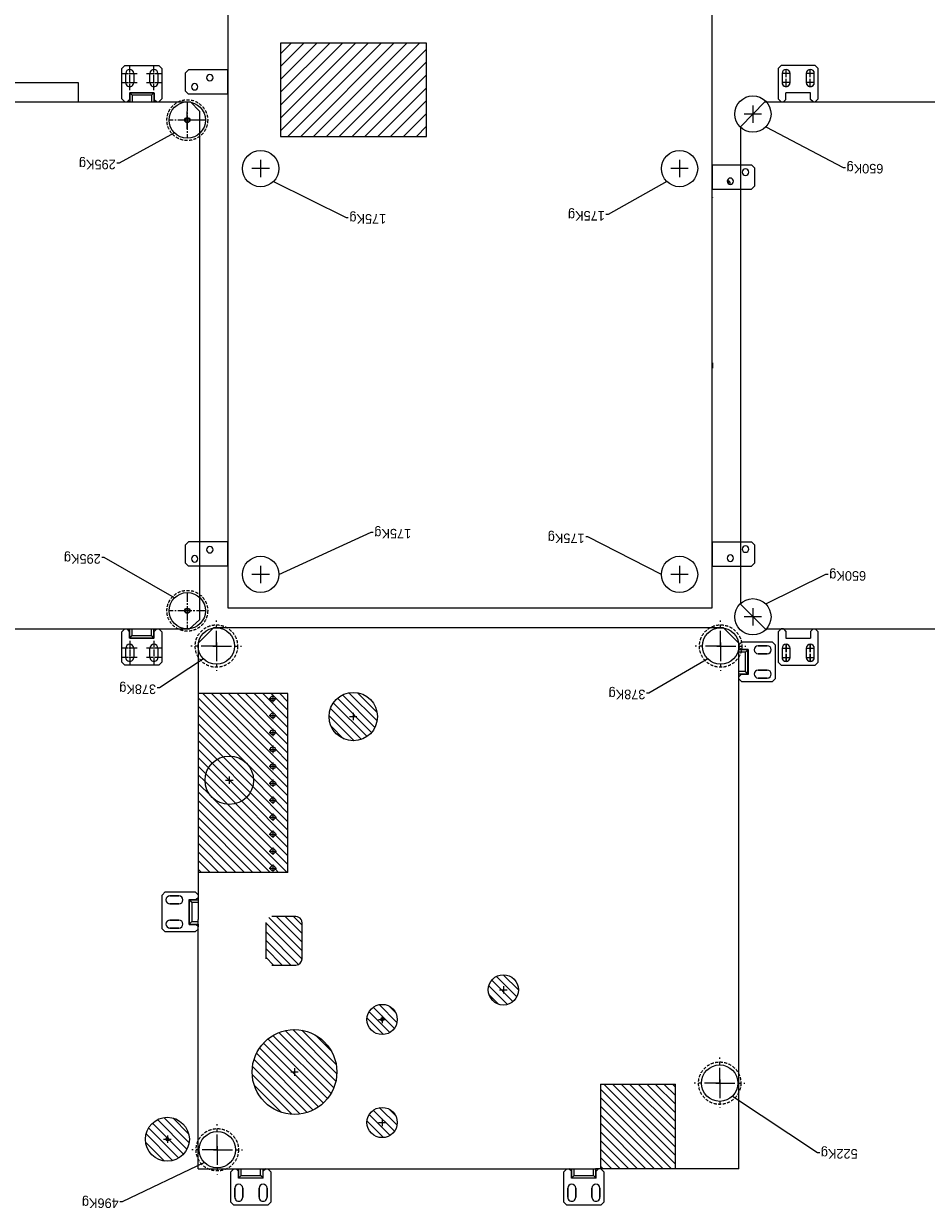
# Model space of a CAD drawing. Header units: millimetres. Extents: x -25815 to -21524, y -24008 to -19907.
# Tile 2 of 5: x -24850 to -22956, y -24008 to -21524. Entities that reach past the tile are written whole.
import ezdxf

# ---------------------------------------------------------------- set-up
doc = ezdxf.new("R2010")
doc.units = ezdxf.units.MM
for name, pattern in [('CENTER', [2, 1.25, -0.25, 0.25, -0.25]), ('CENTER2', [1.125, 0.75, -0.125, 0.125, -0.125]), ('HIDDEN', [0.375, 0.25, -0.125])]:
    doc.linetypes.add(name, pattern=pattern)
doc.dimstyles.get("Standard").update_dxf_attribs({"dimtxt": 0.18, "dimasz": 0.18, "dimexe": 0.18, "dimexo": 0.0625, "dimgap": 0.09, "dimtad": 0, "dimtih": 1, "dimtoh": 1, "dimdec": 4, "dimzin": 0, "dimdsep": 46, "dimtxsty": 'Standard', "dimcen": 0.09, "dimadec": 0, "dimazin": 0, "dimtfac": 1, "dimtdec": 4, "dimtofl": 0, "dimtmove": 0, "dimatfit": 3, "dimfxl": 1, "dimtolj": 1, "dimtzin": 0, "dimarcsym": 0})

# ---------------------------------------------------------------- blocks, each defined once
blk = doc.blocks.new('*U17')
at = {"color": 0, "linetype": 'CENTER2', "transparency": 16777216}
for p, q in [((0, 0.043), (0, 1.5)), ((-1.498, 0), (-0.043, 0)), ((0.043, 0), (1.502, 0)), ((0, -1.5), (0, -0.043))]:
    blk.add_line(p, q, dxfattribs=at)
at = {"color": 0, "linetype": 'Continuous', "transparency": 16777216}
for p, q in [((-0.021, 0), (0.021, 0)), ((0, -0.021), (0, 0.021))]:
    blk.add_line(p, q, dxfattribs=at)
blk = doc.blocks.new('*U13')
at = {"color": 0, "linetype": 'CENTER2', "transparency": 16777216}
for p, q in [((0, 0.043), (0, 1.5)), ((-1.498, 0), (-0.043, 0)), ((0.043, 0), (1.502, 0)), ((0, -1.5), (0, -0.043))]:
    blk.add_line(p, q, dxfattribs=at)
at = {"color": 0, "linetype": 'Continuous', "transparency": 16777216}
for p, q in [((-0.021, 0), (0.021, 0)), ((0, -0.021), (0, 0.021))]:
    blk.add_line(p, q, dxfattribs=at)
blk = doc.blocks.new('*U16')
at = {"color": 0, "linetype": 'CENTER2', "transparency": 16777216}
for p, q in [((-0.62, 0), (-0.1, 0)), ((0, 0.1), (0, 0.62)), ((0.1, 0), (0.62, 0)), ((0, -0.62), (0, -0.1))]:
    blk.add_line(p, q, dxfattribs=at)
at = {"color": 0, "linetype": 'Continuous', "transparency": 16777216}
for p, q in [((-0.05, 0), (0.05, 0)), ((0, -0.05), (0, 0.05))]:
    blk.add_line(p, q, dxfattribs=at)
blk = doc.blocks.new('$RECOVER_251031184337-0')
h = blk.add_hatch()
h.set_pattern_fill('ANSI31', color=1, pattern_type=2)
h.set_pattern_definition([(135, (260.13336, 675.35646), (-0.3535534, -0.3535534), [])])
edge = h.paths.add_edge_path()
edge.add_arc((162.804, 179.195), 3.5, 0, 360)
edge = h.paths.add_edge_path()
edge.add_arc((155.566, 183.366), 1.25, 0, 360)
edge = h.paths.add_edge_path()
edge.add_arc((155.566, 174.861), 1.25, 0, 360)
edge = h.paths.add_edge_path()
edge.add_arc((145.551, 172.416), 1.25, 0, 360)
h.paths.add_polyline_path([(137.531, 187.188), (131.331, 187.188), (131.331, 180.188), (137.531, 180.188)])
h = blk.add_hatch()
h.set_pattern_fill('ANSI31', color=1, pattern_type=2)
h.set_pattern_definition([(135, (291.4759, 675.35646), (-0.3535534, -0.3535534), [])])
h.paths.add_polyline_path([(175.121, 184.747, 1), (171.491, 184.747, 1)])
h = blk.add_hatch()
h.set_pattern_fill('ANSI31', color=1, pattern_type=2)
h.set_pattern_definition([(135, (224.60933, -296.95293), (-0.3535534, -0.3535534), [])])
edge = h.paths.add_edge_path()
edge.add_line((162.681, 166.366), (164.681, 166.366))
edge.add_spline(control_points=[(164.681, 166.366), (164.747, 166.368), (164.878, 166.392), (165.023, 166.49), (165.088, 166.573), (165.109, 166.607)], knot_values=[0, 0, 0, 0, 0.252018, 0.5, 0.653378, 0.653378, 0.653378, 0.653378], degree=3, periodic=0)
edge.add_spline(control_points=[(165.109, 166.607), (165.122, 166.629), (165.163, 166.71), (165.18, 166.801), (165.181, 166.866)], knot_values=[0, 0, 0, 0, 0.094605, 0.346622, 0.346622, 0.346622, 0.346622], degree=3, periodic=0)
edge.add_line((165.181, 166.866), (165.181, 169.866))
edge.add_spline(control_points=[(165.181, 169.866), (165.18, 169.932), (165.156, 170.064), (165.044, 170.229), (164.878, 170.341), (164.747, 170.365), (164.681, 170.366)], knot_values=[0, 0, 0, 0, 0.252018, 0.5, 0.747982, 1, 1, 1, 1], degree=3, periodic=0)
edge.add_line((164.681, 170.366), (162.681, 170.366))
edge.add_arc((162.681, 169.866), 0.5, 90, 180)
edge.add_line((162.181, 169.866), (162.181, 166.866))
edge.add_arc((162.681, 166.866), 0.5, 180, 270)
h = blk.add_hatch()
h.set_pattern_fill('ANSI31', color=1, pattern_type=2)
h.set_pattern_definition([(135, (287.69635, 679.82247), (-0.3535534, -0.3535534), [])])
h.paths.add_polyline_path([(170.753, 162.716), (163.346, 162.716), (163.346, 147.966), (170.753, 147.966)])
edge = h.paths.add_edge_path(flags=16)
edge.add_arc((164.59, 159.564), 0.204, 0, 360)
edge = h.paths.add_edge_path(flags=16)
edge.add_arc((164.59, 160.964), 0.204, 0, 360)
edge = h.paths.add_edge_path(flags=16)
edge.add_arc((168.19, 155.114), 2, 0, 360)
edge = h.paths.add_edge_path(flags=16)
edge.add_arc((164.59, 158.164), 0.204, 0, 360)
edge = h.paths.add_edge_path(flags=16)
edge.add_arc((164.59, 162.364), 0.204, 0, 360)
edge = h.paths.add_edge_path(flags=16)
edge.add_arc((164.59, 156.764), 0.204, 0, 360)
edge = h.paths.add_edge_path(flags=16)
edge.add_arc((164.59, 155.364), 0.204, 0, 360)
edge = h.paths.add_edge_path(flags=16)
edge.add_arc((164.59, 153.964), 0.204, 0, 360)
edge = h.paths.add_edge_path(flags=16)
edge.add_arc((164.59, 152.564), 0.204, 0, 360)
edge = h.paths.add_edge_path(flags=16)
edge.add_arc((164.59, 151.164), 0.204, 0, 360)
edge = h.paths.add_edge_path(flags=16)
edge.add_arc((164.59, 149.764), 0.204, 0, 360)
edge = h.paths.add_edge_path(flags=16)
edge.add_arc((164.59, 148.364), 0.204, 0, 360)
h = blk.add_hatch()
h.set_pattern_fill('ANSI31', color=1, pattern_type=2)
h.set_pattern_definition([(135, (291.0997, 679.94747), (-0.3535534, -0.3535534), [])])
h.paths.add_polyline_path([(170.19, 155.114, 1), (166.19, 155.114, 1)])
h = blk.add_hatch()
h.set_pattern_fill('ANSI31', color=1, pattern_type=2)
h.set_pattern_definition([(135, (291.1058, 679.82247), (-0.3535534, -0.3535534), [])])
h.paths.add_polyline_path([(155.95, 149.857, 1), (159.95, 149.857, 1)])
h = blk.add_hatch()
h.set_pattern_fill('ANSI31', color=1, scale=6)
h.set_pattern_definition([(45, (407.2212, 47.5784), (-0.53033, 0.53033), [])])
h.paths.add_polyline_path([(163.951, 101.967), (151.901, 101.967), (151.901, 94.277), (163.951, 94.277)])
at = {"color": 1, "linetype": 'Continuous'}
for p, q in [((137.505, 190.188), (137.255, 189.938)), ((137.255, 187.438), (137.255, 189.938)), ((137.505, 190.188), (140.305, 190.188)), ((140.555, 189.938), (140.305, 190.188)), ((140.555, 189.938), (140.555, 187.438)), ((165.005, 190.188), (164.755, 189.938)), ((164.755, 187.438), (164.755, 189.938)), ((165.005, 190.188), (167.805, 190.188)), ((168.055, 189.938), (167.805, 190.188)), ((168.055, 189.938), (168.055, 187.438)), ((137.575, 189.538), (137.575, 188.788)), ((137.575, 189.538), (137.575, 188.788)), ((137.575, 188.788), (137.575, 189.538)), ((138.235, 188.788), (138.235, 189.538)), ((138.235, 188.788), (138.235, 189.538)), ((138.235, 189.538), (138.235, 188.788)), ((139.575, 189.538), (139.575, 188.788)), ((139.575, 189.538), (139.575, 188.788)), ((139.575, 188.788), (139.575, 189.538)), ((140.235, 188.788), (140.235, 189.538)), ((140.235, 188.788), (140.235, 189.538)), ((140.235, 189.538), (140.235, 188.788)), ((165.075, 189.538), (165.075, 188.788)), ((165.075, 189.538), (165.075, 188.788)), ((165.075, 188.788), (165.075, 189.538)), ((165.735, 188.788), (165.735, 189.538)), ((165.735, 188.788), (165.735, 189.538)), ((165.735, 189.538), (165.735, 188.788)), ((167.075, 189.538), (167.075, 188.788)), ((167.075, 189.538), (167.075, 188.788)), ((167.075, 188.788), (167.075, 189.538)), ((167.735, 188.788), (167.735, 189.538)), ((167.735, 188.788), (167.735, 189.538)), ((167.735, 189.538), (167.735, 188.788)), ((137.88, 187.948), (137.88, 187.388)), ((137.88, 187.948), (139.93, 187.948)), ((137.905, 187.938), (137.905, 187.188)), ((137.905, 187.938), (138.105, 187.738)), ((139.905, 187.938), (137.905, 187.938)), ((138.055, 187.948), (138.055, 187.938)), ((138.075, 187.948), (138.075, 187.938)), ((138.575, 187.948), (138.575, 187.938)), ((138.675, 187.948), (138.675, 187.938)), ((138.715, 187.938), (138.715, 187.948)), ((139.095, 187.948), (139.095, 187.938)), ((139.175, 187.948), (139.175, 187.938)), ((139.275, 187.948), (139.275, 187.938)), ((139.905, 187.938), (139.705, 187.738)), ((139.775, 187.948), (139.775, 187.938)), ((139.905, 187.938), (139.905, 187.188)), ((139.93, 187.948), (139.93, 187.388)), ((165.38, 187.948), (165.38, 187.388)), ((165.38, 187.948), (167.43, 187.948)), ((165.405, 187.938), (165.405, 187.188)), ((165.405, 187.938), (165.605, 187.738)), ((167.405, 187.938), (165.405, 187.938)), ((165.555, 187.948), (165.555, 187.938)), ((165.575, 187.948), (165.575, 187.938)), ((166.075, 187.948), (166.075, 187.938)), ((166.175, 187.948), (166.175, 187.938)), ((166.215, 187.938), (166.215, 187.948)), ((166.595, 187.948), (166.595, 187.938)), ((166.675, 187.948), (166.675, 187.938)), ((166.775, 187.948), (166.775, 187.938)), ((167.405, 187.938), (167.205, 187.738)), ((167.275, 187.948), (167.275, 187.938)), ((167.405, 187.938), (167.405, 187.188)), ((167.43, 187.948), (167.43, 187.388)), ((126.109, 187.188), (137.931, 187.188)), ((126.109, 187.188), (126.109, 166.607)), ((131.331, 187.188), (131.331, 180.188)), ((137.255, 187.438), (137.505, 187.188)), ((137.531, 180.188), (137.531, 187.188)), ((137.68, 187.188), (137.88, 187.388)), ((137.905, 187.194), (137.686, 187.194)), ((170.753, 187.188), (137.931, 187.188)), ((138.105, 187.738), (138.105, 187.188)), ((139.705, 187.738), (138.105, 187.738)), ((139.705, 187.738), (139.705, 187.188)), ((140.124, 187.194), (139.905, 187.194)), ((139.93, 187.388), (140.13, 187.188)), ((140.305, 187.188), (140.555, 187.438)), ((164.755, 187.438), (165.005, 187.188)), ((165.18, 187.188), (165.38, 187.388)), ((165.405, 187.194), (165.186, 187.194)), ((165.605, 187.738), (165.605, 187.188)), ((167.205, 187.738), (165.605, 187.738)), ((167.205, 187.738), (167.205, 187.188)), ((167.624, 187.194), (167.405, 187.194)), ((167.43, 187.388), (167.63, 187.188)), ((167.805, 187.188), (168.055, 187.438)), ((170.753, 187.188), (170.753, 166.607)), ((137.531, 180.188), (131.331, 180.188)), ((164.681, 170.366), (162.681, 170.366)), ((162.181, 169.866), (162.181, 166.866)), ((165.181, 166.866), (165.181, 169.866)), ((170.997, 167.636), (170.747, 167.386)), ((170.747, 167.211), (170.947, 167.011)), ((170.997, 167.636), (173.497, 167.636)), ((173.097, 167.316), (172.347, 167.316)), ((173.097, 167.316), (172.347, 167.316)), ((172.347, 167.316), (173.097, 167.316)), ((173.747, 167.386), (173.497, 167.636)), ((173.747, 167.386), (173.747, 164.586)), ((126.109, 166.607), (126.109, 143.794)), ((162.681, 166.366), (164.681, 166.366)), ((171.497, 166.986), (170.747, 166.986)), ((171.297, 166.786), (170.747, 166.786)), ((170.753, 166.986), (170.753, 167.205)), ((170.753, 143.794), (170.753, 166.607)), ((171.507, 167.011), (170.947, 167.011)), ((171.497, 166.986), (171.297, 166.786)), ((171.297, 165.186), (171.297, 166.786)), ((171.497, 164.986), (171.497, 166.986)), ((171.507, 166.836), (171.497, 166.836)), ((171.507, 166.816), (171.497, 166.816)), ((171.507, 166.316), (171.497, 166.316)), ((171.507, 167.011), (171.507, 164.961)), ((172.347, 166.656), (173.097, 166.656)), ((172.347, 166.656), (173.097, 166.656)), ((173.097, 166.656), (172.347, 166.656)), ((171.507, 166.216), (171.497, 166.216)), ((171.497, 166.176), (171.507, 166.176)), ((171.507, 165.796), (171.497, 165.796)), ((171.507, 165.716), (171.497, 165.716)), ((171.507, 165.616), (171.497, 165.616)), ((173.097, 165.316), (172.347, 165.316)), ((173.097, 165.316), (172.347, 165.316)), ((172.347, 165.316), (173.097, 165.316)), ((171.297, 165.186), (170.747, 165.186)), ((171.497, 164.986), (170.747, 164.986)), ((170.947, 164.961), (170.747, 164.761)), ((170.747, 164.586), (170.997, 164.336)), ((170.753, 164.767), (170.753, 164.986)), ((171.507, 164.961), (170.947, 164.961)), ((173.497, 164.336), (170.997, 164.336)), ((171.497, 164.986), (171.297, 165.186)), ((171.507, 165.116), (171.497, 165.116)), ((172.347, 164.656), (173.097, 164.656)), ((172.347, 164.656), (173.097, 164.656)), ((173.097, 164.656), (172.347, 164.656)), ((173.497, 164.336), (173.747, 164.586)), ((163.346, 162.716), (170.753, 162.716)), ((163.346, 162.716), (163.346, 147.966)), ((163.346, 147.966), (170.753, 147.966)), ((123.353, 146.996), (123.103, 146.746)), ((123.103, 143.946), (123.103, 146.746)), ((123.353, 146.996), (125.853, 146.996)), ((124.503, 146.676), (123.753, 146.676)), ((124.503, 146.676), (123.753, 146.676)), ((123.753, 146.676), (124.503, 146.676)), ((126.103, 146.746), (125.853, 146.996)), ((123.753, 146.016), (124.503, 146.016)), ((123.753, 146.016), (124.503, 146.016)), ((124.503, 146.016), (123.753, 146.016)), ((125.343, 146.371), (125.903, 146.371)), ((125.343, 144.321), (125.343, 146.371)), ((125.343, 146.216), (125.353, 146.216)), ((125.343, 145.716), (125.353, 145.716)), ((125.353, 146.346), (126.103, 146.346)), ((125.353, 146.346), (125.353, 144.346)), ((125.353, 146.346), (125.553, 146.146)), ((125.553, 146.146), (126.103, 146.146)), ((125.553, 146.146), (125.553, 144.546)), ((125.903, 146.371), (126.103, 146.571)), ((126.097, 146.565), (126.097, 146.346)), ((119.546, 145.374), (119.796, 145.624)), ((119.546, 145.374), (119.546, 142.874)), ((122.596, 145.624), (119.796, 145.624)), ((119.866, 144.974), (119.866, 144.224)), ((119.866, 144.974), (119.866, 144.224)), ((119.866, 144.974), (119.866, 144.224)), ((120.526, 144.224), (120.526, 144.974)), ((120.526, 144.224), (120.526, 144.974)), ((120.526, 144.224), (120.526, 144.974)), ((121.866, 144.974), (121.866, 144.224)), ((121.866, 144.974), (121.866, 144.224)), ((121.866, 144.974), (121.866, 144.224)), ((122.526, 144.224), (122.526, 144.974)), ((122.526, 144.224), (122.526, 144.974)), ((122.526, 144.224), (122.526, 144.974)), ((122.596, 145.624), (122.846, 145.374)), ((122.846, 142.874), (122.846, 145.374)), ((125.343, 145.616), (125.353, 145.616)), ((125.343, 145.536), (125.353, 145.536)), ((125.353, 145.156), (125.343, 145.156)), ((125.343, 145.116), (125.353, 145.116)), ((125.343, 145.016), (125.353, 145.016)), ((174.014, 145.624), (173.764, 145.374)), ((173.764, 142.874), (173.764, 145.374)), ((174.014, 145.624), (176.814, 145.624)), ((174.084, 144.224), (174.084, 144.974)), ((174.744, 144.974), (174.744, 144.224)), ((176.084, 144.224), (176.084, 144.974)), ((176.744, 144.974), (176.744, 144.224)), ((177.064, 145.374), (176.814, 145.624)), ((177.064, 145.374), (177.064, 142.874)), ((123.103, 143.946), (123.353, 143.696)), ((124.503, 144.676), (123.753, 144.676)), ((124.503, 144.676), (123.753, 144.676)), ((123.753, 144.676), (124.503, 144.676)), ((123.753, 144.016), (124.503, 144.016)), ((123.753, 144.016), (124.503, 144.016)), ((124.503, 144.016), (123.753, 144.016)), ((125.343, 144.516), (125.353, 144.516)), ((125.343, 144.496), (125.353, 144.496)), ((125.343, 144.321), (125.903, 144.321)), ((125.353, 144.346), (125.553, 144.546)), ((125.353, 144.346), (126.103, 144.346)), ((125.553, 144.546), (126.103, 144.546)), ((125.853, 143.696), (126.103, 143.946)), ((126.103, 144.121), (125.903, 144.321)), ((126.097, 144.346), (126.097, 144.127)), ((126.109, 143.794), (127.359, 142.544)), ((169.503, 142.544), (170.753, 143.794)), ((119.796, 142.624), (119.546, 142.874)), ((120.171, 142.824), (119.971, 142.624)), ((122.221, 143.384), (120.171, 143.384)), ((120.171, 142.824), (120.171, 143.384)), ((122.221, 142.824), (122.221, 143.384)), ((122.421, 142.624), (122.221, 142.824)), ((122.846, 142.874), (122.596, 142.624)), ((125.853, 143.696), (123.353, 143.696)), ((173.764, 142.874), (174.014, 142.624)), ((174.189, 142.624), (174.389, 142.824)), ((174.389, 143.384), (174.389, 142.824)), ((174.389, 143.384), (176.439, 143.384)), ((174.414, 143.374), (174.414, 142.624)), ((174.414, 143.374), (174.614, 143.174)), ((176.414, 143.374), (174.414, 143.374)), ((174.564, 143.384), (174.564, 143.374)), ((174.584, 143.384), (174.584, 143.374)), ((174.614, 143.174), (174.614, 142.624)), ((176.214, 143.174), (174.614, 143.174)), ((175.084, 143.384), (175.084, 143.374)), ((175.184, 143.384), (175.184, 143.374)), ((175.224, 143.374), (175.224, 143.384)), ((175.604, 143.384), (175.604, 143.374)), ((175.684, 143.384), (175.684, 143.374)), ((175.784, 143.384), (175.784, 143.374)), ((176.414, 143.374), (176.214, 143.174)), ((176.214, 143.174), (176.214, 142.624)), ((176.284, 143.384), (176.284, 143.374)), ((176.414, 143.374), (176.414, 142.624)), ((176.439, 143.384), (176.439, 142.824)), ((176.439, 142.824), (176.639, 142.624)), ((176.814, 142.624), (177.064, 142.874)), ((123.919, 142.624), (101.883, 142.624)), ((122.421, 142.624), (122.596, 142.624)), ((125.946, 140.597), (123.919, 142.624)), ((127.359, 142.544), (169.503, 142.544)), ((174.414, 142.63), (174.195, 142.63)), ((176.633, 142.63), (176.414, 142.63)), ((168.301, 140.874), (128.301, 140.874)), ((128.301, 140.874), (128.301, 79.847)), ((168.301, 79.847), (168.301, 140.874)), ((125.946, 140.597), (125.946, 101.151)), ((124.801, 137.182), (125.051, 137.432)), ((124.801, 135.682), (124.801, 137.182)), ((127.421, 137.432), (125.051, 137.432)), ((127.801, 137.432), (127.421, 137.432)), ((127.803, 137.432), (127.801, 137.432)), ((128.301, 137.432), (127.803, 137.432)), ((128.301, 137.229), (128.301, 137.432)), ((128.301, 136.885), (128.301, 137.229)), ((168.301, 137.434), (168.799, 137.434)), ((168.301, 137.434), (168.301, 137.231)), ((168.301, 137.231), (168.301, 136.887)), ((168.799, 137.434), (168.801, 137.434)), ((168.801, 137.434), (169.181, 137.434)), ((169.181, 137.434), (171.551, 137.434)), ((171.551, 137.434), (171.801, 137.184)), ((171.801, 137.184), (171.801, 135.684)), ((128.301, 135.979), (128.301, 136.885)), ((128.301, 135.635), (128.301, 135.979)), ((168.301, 136.887), (168.301, 135.981)), ((168.301, 135.981), (168.301, 135.637)), ((125.051, 135.432), (124.801, 135.682)), ((127.421, 135.432), (125.051, 135.432)), ((127.801, 135.432), (127.421, 135.432)), ((127.803, 135.432), (127.801, 135.432)), ((128.301, 135.432), (127.803, 135.432)), ((128.301, 135.432), (128.301, 135.635)), ((168.301, 135.637), (168.301, 135.434)), ((168.301, 135.434), (168.799, 135.434)), ((168.799, 135.434), (168.801, 135.434)), ((168.801, 135.434), (169.181, 135.434)), ((169.181, 135.434), (171.551, 135.434)), ((171.801, 135.684), (171.551, 135.434)), ((128.276, 120.662), (128.276, 121.087)), ((124.801, 106.072), (125.051, 106.322)), ((124.801, 104.572), (124.801, 106.072)), ((127.421, 106.322), (125.051, 106.322)), ((126.805, 106.329), (126.805, 106.322)), ((126.847, 105.728), (126.847, 105.931)), ((126.847, 105.728), (126.847, 105.728)), ((126.916, 105.719), (126.892, 105.719)), ((126.894, 105.72), (126.907, 105.719)), ((126.916, 105.683), (126.906, 105.683)), ((126.906, 105.683), (126.916, 105.683)), ((126.906, 105.683), (126.906, 105.624)), ((126.907, 105.719), (126.916, 105.719)), ((126.916, 105.719), (126.938, 105.72)), ((126.953, 105.719), (126.916, 105.719)), ((126.916, 105.683), (126.946, 105.683)), ((126.938, 105.72), (126.96, 105.723)), ((126.995, 105.719), (126.953, 105.719)), ((126.96, 105.723), (126.977, 105.727)), ((126.977, 105.727), (126.984, 105.728)), ((126.984, 105.728), (126.984, 105.863)), ((126.984, 105.728), (127.031, 105.723)), ((126.995, 105.719), (126.995, 105.683)), ((126.995, 105.683), (127.053, 105.683)), ((127.053, 105.624), (126.995, 105.624)), ((127.031, 105.723), (127.06, 105.721)), ((127.053, 105.683), (127.065, 105.683)), ((127.06, 105.624), (127.053, 105.624)), ((127.801, 106.322), (127.421, 106.322)), ((127.803, 106.322), (127.801, 106.322)), ((128.301, 106.322), (127.803, 106.322)), ((128.301, 106.119), (128.301, 106.322)), ((128.301, 105.775), (128.301, 106.119)), ((128.301, 104.869), (128.301, 105.775)), ((128.301, 104.525), (128.301, 104.869)), ((125.051, 104.322), (124.801, 104.572)), ((127.421, 104.322), (125.051, 104.322)), ((127.801, 104.322), (127.421, 104.322)), ((127.803, 104.322), (127.801, 104.322)), ((128.301, 104.322), (127.803, 104.322)), ((128.301, 104.322), (128.301, 104.525)), ((151.901, 101.967), (151.901, 94.277)), ((163.951, 101.967), (151.901, 101.967)), ((163.951, 94.277), (163.951, 101.967)), ((123.946, 99.124), (125.946, 101.151)), ((123.946, 99.124), (101.883, 99.124)), ((119.546, 98.874), (119.796, 99.124)), ((119.546, 98.874), (119.546, 96.374)), ((119.971, 99.124), (119.796, 99.124)), ((119.971, 99.124), (120.171, 98.924)), ((120.171, 98.924), (120.171, 98.364)), ((122.221, 98.924), (122.421, 99.124)), ((122.221, 98.924), (122.221, 98.364)), ((122.596, 99.124), (122.846, 98.874)), ((122.846, 96.374), (122.846, 98.874)), ((174.013, 99.124), (173.763, 98.874)), ((173.763, 96.374), (173.763, 98.874)), ((174.388, 98.924), (174.188, 99.124)), ((174.194, 99.118), (174.413, 99.118)), ((174.388, 98.364), (174.388, 98.924)), ((174.413, 98.374), (174.413, 99.124)), ((174.613, 98.574), (174.613, 99.124)), ((176.213, 98.574), (176.213, 99.124)), ((176.413, 98.374), (176.413, 99.124)), ((176.413, 99.118), (176.632, 99.118)), ((176.638, 99.124), (176.438, 98.924)), ((176.438, 98.364), (176.438, 98.924)), ((177.063, 98.874), (176.813, 99.124)), ((177.063, 98.874), (177.063, 96.374)), ((120.171, 98.364), (122.221, 98.364)), ((168.301, 98.472), (168.799, 98.472)), ((168.301, 98.472), (168.301, 98.269)), ((168.301, 98.269), (168.301, 97.925)), ((168.301, 97.925), (168.301, 97.019)), ((168.799, 98.472), (168.801, 98.472)), ((168.801, 98.472), (169.181, 98.472)), ((169.181, 98.472), (171.551, 98.472)), ((171.551, 98.472), (171.801, 98.222)), ((171.801, 98.222), (171.801, 96.722)), ((176.438, 98.364), (174.388, 98.364)), ((174.413, 98.374), (174.613, 98.574)), ((174.413, 98.374), (176.413, 98.374)), ((174.543, 98.364), (174.543, 98.374)), ((174.613, 98.574), (176.213, 98.574)), ((175.043, 98.364), (175.043, 98.374)), ((175.143, 98.364), (175.143, 98.374)), ((175.223, 98.364), (175.223, 98.374)), ((175.603, 98.374), (175.603, 98.364)), ((175.643, 98.364), (175.643, 98.374)), ((175.743, 98.364), (175.743, 98.374)), ((176.413, 98.374), (176.213, 98.574)), ((176.243, 98.364), (176.243, 98.374)), ((176.263, 98.364), (176.263, 98.374)), ((119.866, 97.524), (119.866, 96.774)), ((119.866, 97.524), (119.866, 96.774)), ((119.866, 97.524), (119.866, 96.774)), ((120.526, 96.774), (120.526, 97.524)), ((120.526, 96.774), (120.526, 97.524)), ((120.526, 96.774), (120.526, 97.524)), ((121.866, 97.524), (121.866, 96.774)), ((121.866, 97.524), (121.866, 96.774)), ((121.866, 97.524), (121.866, 96.774)), ((122.526, 96.774), (122.526, 97.524)), ((122.526, 96.774), (122.526, 97.524)), ((122.526, 96.774), (122.526, 97.524)), ((168.301, 97.019), (168.301, 96.675)), ((174.083, 96.774), (174.083, 97.524)), ((174.743, 97.524), (174.743, 96.774)), ((176.083, 96.774), (176.083, 97.524)), ((176.743, 97.524), (176.743, 96.774)), ((119.796, 96.124), (119.546, 96.374)), ((119.796, 96.124), (122.596, 96.124)), ((122.846, 96.374), (122.596, 96.124)), ((168.301, 96.675), (168.301, 96.472)), ((168.301, 96.472), (168.799, 96.472)), ((168.799, 96.472), (168.801, 96.472)), ((168.801, 96.472), (169.181, 96.472)), ((169.181, 96.472), (171.551, 96.472)), ((171.801, 96.722), (171.551, 96.472)), ((173.763, 96.374), (174.013, 96.124)), ((176.813, 96.124), (174.013, 96.124)), ((176.813, 96.124), (177.063, 96.374)), ((151.901, 94.277), (163.951, 94.277))]:
    blk.add_line(p, q, dxfattribs=at)
at = {"color": 1, "linetype": 'CENTER'}
for p, q in [((169.181, 185.616), (169.181, 187.657)), ((169.181, 185.616), (169.181, 187.657)), ((169.181, 185.616), (167.098, 185.616)), ((169.181, 185.616), (167.098, 185.616)), ((169.181, 185.616), (171.281, 185.616)), ((169.181, 185.616), (169.181, 183.511)), ((169.181, 185.616), (171.281, 185.616)), ((169.181, 185.616), (169.181, 183.511)), ((127.682, 180.116), (127.682, 182.157)), ((127.682, 180.116), (125.598, 180.116)), ((127.682, 180.116), (129.781, 180.116)), ((127.682, 180.116), (127.682, 178.011)), ((127.604, 144.039), (127.604, 146.08)), ((127.604, 144.039), (127.604, 146.08)), ((169.258, 144.039), (169.258, 146.08)), ((127.604, 144.039), (125.521, 144.039)), ((127.604, 144.039), (129.704, 144.039)), ((127.604, 144.039), (129.704, 144.039)), ((127.604, 144.039), (127.604, 141.934)), ((169.258, 144.039), (167.175, 144.039)), ((169.258, 144.039), (171.358, 144.039)), ((169.258, 144.039), (169.258, 141.934))]:
    blk.add_line(p, q, dxfattribs=at)
at = {"color": 1}
for p, q in [((169.181, 185.31), (169.181, 185.922)), ((169.181, 185.31), (169.181, 185.922)), ((169.487, 185.616), (168.875, 185.616)), ((169.487, 185.616), (168.875, 185.616)), ((169.487, 185.616), (168.875, 185.616)), ((169.487, 185.616), (168.875, 185.616)), ((173.306, 184.441), (173.306, 185.053)), ((173.612, 184.747), (173, 184.747)), ((155.872, 183.366), (155.26, 183.366)), ((155.566, 183.06), (155.566, 183.672)), ((127.988, 180.116), (127.376, 180.116)), ((127.988, 180.116), (127.376, 180.116)), ((127.682, 179.81), (127.682, 180.422)), ((163.11, 179.195), (162.498, 179.195)), ((162.804, 178.889), (162.804, 179.501)), ((155.566, 174.555), (155.566, 175.167)), ((155.872, 174.861), (155.26, 174.861)), ((145.857, 172.416), (145.245, 172.416)), ((145.551, 172.11), (145.551, 172.722)), ((164.896, 162.364), (164.284, 162.364)), ((164.596, 162.058), (164.596, 162.67)), ((164.896, 160.964), (164.284, 160.964)), ((164.59, 160.658), (164.59, 161.27)), ((164.896, 159.564), (164.284, 159.564)), ((164.59, 159.258), (164.59, 159.87)), ((164.59, 157.858), (164.59, 158.47)), ((164.896, 158.164), (164.284, 158.164)), ((164.896, 156.764), (164.284, 156.764)), ((164.59, 156.458), (164.59, 157.07)), ((164.59, 155.058), (164.59, 155.67)), ((164.896, 155.364), (164.284, 155.364)), ((168.496, 155.114), (167.884, 155.114)), ((168.496, 155.114), (167.884, 155.114)), ((168.19, 154.808), (168.19, 155.42)), ((168.19, 154.808), (168.19, 155.42)), ((164.896, 153.964), (164.284, 153.964)), ((164.59, 153.658), (164.59, 154.27)), ((164.896, 152.564), (164.284, 152.564)), ((164.59, 152.258), (164.59, 152.87)), ((164.896, 151.164), (164.284, 151.164)), ((164.59, 150.858), (164.59, 151.47)), ((158.256, 149.857), (157.644, 149.857)), ((157.95, 149.551), (157.95, 150.163)), ((164.896, 149.764), (164.284, 149.764)), ((164.59, 149.458), (164.59, 150.07)), ((164.59, 148.058), (164.59, 148.67)), ((164.896, 148.364), (164.284, 148.364)), ((119.546, 145.374), (119.796, 145.624)), ((120.502, 144.974), (119.89, 144.974)), ((120.502, 144.974), (119.89, 144.974)), ((120.196, 145.28), (120.196, 144.668)), ((120.196, 144.668), (120.196, 145.28)), ((122.502, 144.974), (121.89, 144.974)), ((122.502, 144.974), (121.89, 144.974)), ((122.196, 145.28), (122.196, 144.668)), ((122.196, 144.668), (122.196, 145.28)), ((120.502, 144.224), (119.89, 144.224)), ((120.502, 144.224), (119.89, 144.224)), ((120.196, 144.53), (120.196, 143.918)), ((120.196, 143.918), (120.196, 144.53)), ((122.502, 144.224), (121.89, 144.224)), ((122.502, 144.224), (121.89, 144.224)), ((122.196, 144.53), (122.196, 143.918)), ((122.196, 143.918), (122.196, 144.53)), ((127.91, 144.039), (127.298, 144.039)), ((127.91, 144.039), (127.298, 144.039)), ((127.91, 144.039), (127.298, 144.039)), ((127.91, 144.039), (127.298, 144.039)), ((127.604, 143.733), (127.604, 144.345)), ((127.604, 143.733), (127.604, 144.345)), ((169.564, 144.039), (168.952, 144.039)), ((169.564, 144.039), (168.952, 144.039)), ((169.258, 143.733), (169.258, 144.345)), ((124.942, 140.904), (124.942, 142.344)), ((170.655, 141.874), (171.489, 142.624)), ((170.655, 99.874), (170.655, 141.874)), ((198.655, 142.624), (171.489, 142.624)), ((124.222, 141.624), (125.662, 141.624)), ((130.281, 138.124), (131.721, 138.124)), ((131.001, 137.404), (131.001, 138.844)), ((164.881, 138.124), (166.321, 138.124)), ((165.601, 137.404), (165.601, 138.844)), ((131.001, 103.904), (131.001, 105.344)), ((165.601, 103.904), (165.601, 105.344)), ((130.281, 104.624), (131.721, 104.624)), ((164.881, 104.624), (166.321, 104.624)), ((124.942, 99.404), (124.942, 100.844)), ((171.66, 101.344), (171.66, 99.904)), ((124.222, 100.124), (125.662, 100.124)), ((171.405, 99.124), (170.655, 99.874)), ((170.94, 100.624), (172.38, 100.624)), ((198.163, 99.124), (171.405, 99.124)), ((180.663, 97.529), (180.663, 99.124)), ((120.196, 97.83), (120.196, 97.218)), ((120.196, 97.83), (120.196, 97.218)), ((122.196, 97.83), (122.196, 97.218)), ((122.196, 97.83), (122.196, 97.218)), ((119.89, 97.524), (120.502, 97.524)), ((119.89, 97.524), (120.502, 97.524)), ((120.196, 97.08), (120.196, 96.468)), ((120.196, 97.08), (120.196, 96.468)), ((121.89, 97.524), (122.502, 97.524)), ((121.89, 97.524), (122.502, 97.524)), ((122.196, 97.08), (122.196, 96.468)), ((122.196, 97.08), (122.196, 96.468)), ((198.163, 97.529), (180.663, 97.529)), ((119.89, 96.774), (120.502, 96.774)), ((119.89, 96.774), (120.502, 96.774)), ((121.89, 96.774), (122.502, 96.774)), ((121.89, 96.774), (122.502, 96.774)), ((122.846, 96.374), (122.596, 96.124))]:
    blk.add_line(p, q, dxfattribs=at)
at = {"color": 1, "linetype": 'Continuous'}
for points in [[(126.847, 105.728), (126.871, 105.723), (126.894, 105.72)], [(126.995, 105.624), (126.993, 105.624), (126.947, 105.624), (126.916, 105.624), (126.906, 105.624)], [(126.947, 105.683), (126.916, 105.683), (126.916, 105.683)], [(126.946, 105.683), (126.993, 105.683), (126.995, 105.683)], [(127.059, 105.719), (127.002, 105.719), (126.995, 105.719)]]:
    blk.add_lwpolyline(points, dxfattribs=at)
at = {"color": 1, "linetype": 'HIDDEN', "lineweight": 0}
for centre in [(169.181, 185.616), (127.682, 180.116), (127.604, 144.039), (169.258, 144.039)]:
    blk.add_circle(centre, 1.75, dxfattribs=at)
at = {"color": 1}
for centre, radius in [((169.181, 185.616), 1.503), ((169.181, 185.616), 1.503), ((127.682, 180.116), 1.503), ((127.604, 144.039), 1.503), ((169.258, 144.039), 1.503), ((171.66, 141.124), 0.213), ((171.66, 141.124), 0.182), ((131.001, 138.124), 1.5), ((165.601, 138.124), 1.5), ((165.601, 104.624), 1.5), ((171.66, 100.624), 0.213), ((171.66, 100.624), 0.182)]:
    blk.add_circle(centre, radius, dxfattribs=at)
at = {"color": 1, "linetype": 'Continuous'}
for centre, radius in [((173.306, 184.747), 1.815), ((155.566, 183.366), 1.25), ((162.804, 179.195), 3.5), ((155.566, 174.861), 1.25), ((145.551, 172.416), 1.25), ((164.59, 162.364), 0.204), ((164.59, 160.964), 0.204), ((164.59, 159.564), 0.204), ((164.59, 158.164), 0.204), ((164.59, 156.764), 0.204), ((168.19, 155.114), 2), ((168.19, 155.114), 2), ((164.59, 155.364), 0.204), ((164.59, 153.964), 0.204), ((164.59, 152.564), 0.204), ((157.95, 149.857), 2), ((164.59, 151.164), 0.204), ((164.59, 149.764), 0.204), ((164.59, 148.364), 0.204), ((124.942, 141.624), 1.5), ((124.942, 141.624), 1.5), ((171.662, 141.124), 1.5), ((131.001, 104.624), 1.5), ((171.662, 100.624), 1.5), ((124.942, 100.124), 1.5)]:
    blk.add_circle(centre, radius, dxfattribs=at)
at = {"color": 1, "linetype": 'HIDDEN'}
for centre in [(171.66, 141.124), (171.66, 100.624)]:
    blk.add_circle(centre, 1.685, dxfattribs=at)
at = {"color": 1, "linetype": 'Continuous'}
for centre, radius, start, end in [((137.905, 189.538), 0.33, 360, 180), ((137.905, 189.538), 0.33, 360, 180), ((137.905, 189.538), 0.33, 360, 180), ((139.905, 189.538), 0.33, 360, 180), ((165.405, 189.538), 0.33, 360, 180), ((165.405, 189.538), 0.33, 360, 180), ((165.405, 189.538), 0.33, 360, 180), ((167.405, 189.538), 0.33, 360, 180), ((167.405, 189.538), 0.33, 360, 180), ((167.405, 189.538), 0.33, 360, 180), ((137.905, 188.788), 0.33, 180, 360), ((137.905, 188.788), 0.33, 180, 360), ((137.905, 188.788), 0.33, 180, 360), ((139.905, 188.788), 0.33, 180, 360), ((139.905, 188.788), 0.33, 180, 360), ((139.905, 188.788), 0.33, 180, 360), ((165.405, 188.788), 0.33, 180, 360), ((165.405, 188.788), 0.33, 180, 360), ((165.405, 188.788), 0.33, 180, 360), ((167.405, 188.788), 0.33, 180, 360), ((167.405, 188.788), 0.33, 180, 360), ((167.405, 188.788), 0.33, 180, 360), ((173.306, 184.747), 0.125, 90, 270), ((173.306, 184.747), 0.125, 270, 90), ((155.566, 174.861), 0.125, 90, 270), ((155.566, 174.861), 0.125, 270, 90), ((162.681, 169.866), 0.5, 90, 180), ((172.347, 166.986), 0.33, 90, 270), ((172.347, 166.986), 0.33, 90, 270), ((172.347, 166.986), 0.33, 90, 270), ((173.097, 166.986), 0.33, 270, 90), ((173.097, 166.986), 0.33, 270, 90), ((173.097, 166.986), 0.33, 270, 90), ((162.681, 166.866), 0.5, 180, 211.19819), ((162.681, 166.866), 0.5, 211.19819, 270), ((172.347, 164.986), 0.33, 90, 270), ((172.347, 164.986), 0.33, 90, 270), ((172.347, 164.986), 0.33, 90, 270), ((173.097, 164.986), 0.33, 270, 90), ((173.097, 164.986), 0.33, 270, 90), ((173.097, 164.986), 0.33, 270, 90), ((123.753, 146.346), 0.33, 90, 270), ((123.753, 146.346), 0.33, 90, 270), ((123.753, 146.346), 0.33, 90, 270), ((124.503, 146.346), 0.33, 270, 90), ((124.503, 146.346), 0.33, 270, 90), ((124.503, 146.346), 0.33, 270, 90), ((120.196, 144.974), 0.33, 360, 180), ((120.196, 144.974), 0.33, 360, 180), ((120.196, 144.974), 0.33, 0, 180), ((122.196, 144.974), 0.33, 360, 180), ((122.196, 144.974), 0.33, 360, 180), ((122.196, 144.974), 0.33, 0, 180), ((174.414, 144.974), 0.33, 360, 180), ((176.414, 144.974), 0.33, 360, 180), ((120.196, 144.224), 0.33, 180, 360), ((120.196, 144.224), 0.33, 180, 360), ((120.196, 144.224), 0.33, 180, 360), ((122.196, 144.224), 0.33, 180, 360), ((122.196, 144.224), 0.33, 180, 360), ((122.196, 144.224), 0.33, 180, 360), ((123.753, 144.346), 0.33, 90, 270), ((123.753, 144.346), 0.33, 90, 270), ((123.753, 144.346), 0.33, 90, 270), ((124.503, 144.346), 0.33, 270, 90), ((124.503, 144.346), 0.33, 270, 90), ((124.503, 144.346), 0.33, 270, 90), ((174.414, 144.224), 0.33, 180, 360), ((176.414, 144.224), 0.33, 180, 360), ((126.801, 136.782), 0.265, 90, 270), ((126.801, 136.782), 0.265, 270, 90), ((168.596, 137.588), 0.217, 314.18014, 317.37771), ((171.051, 136.834), 0.265, 90, 270), ((171.051, 136.834), 0.265, 270, 90), ((125.551, 136.032), 0.265, 90, 270), ((125.551, 136.032), 0.265, 270, 90), ((169.801, 136.084), 0.265, 90, 270), ((169.801, 136.084), 0.265, 270, 90), ((128.242, 107.008), 0.0394, 0, 45), ((126.801, 105.672), 0.265, 90, 270), ((126.801, 105.672), 0.265, 270, 90), ((125.551, 104.922), 0.265, 90, 270), ((125.551, 104.922), 0.265, 270, 90), ((120.196, 97.524), 0.33, 360, 180), ((120.196, 97.524), 0.33, 0, 180), ((120.196, 97.524), 0.33, 360, 180), ((122.196, 97.524), 0.33, 360, 180), ((122.196, 97.524), 0.33, 360, 180), ((122.196, 97.524), 0.33, 0, 180), ((171.051, 97.872), 0.265, 90, 270), ((171.051, 97.872), 0.265, 270, 90), ((174.413, 97.524), 0.33, 360, 180), ((176.413, 97.524), 0.33, 360, 180), ((169.801, 97.122), 0.265, 90, 270), ((169.801, 97.122), 0.265, 270, 90), ((120.196, 96.774), 0.33, 180, 360), ((120.196, 96.774), 0.33, 180, 0), ((120.196, 96.774), 0.33, 180, 360), ((122.196, 96.774), 0.33, 180, 360), ((122.196, 96.774), 0.33, 180, 360), ((122.196, 96.774), 0.33, 180, 0), ((174.413, 96.774), 0.33, 180, 360), ((176.413, 96.774), 0.33, 180, 360)]:
    blk.add_arc(centre, radius, start, end, dxfattribs=at)
at = {"color": 1, "linetype": 'CENTER2'}
for name, p, rotation in [('*U16', (174.414, 144.974), 359.9999999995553), ('*U16', (174.414, 144.224), 359.9999999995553), ('*U16', (176.414, 144.974), 359.9999999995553), ('*U16', (176.414, 144.224), 359.9999999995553), ('*U13', (171.66, 141.124), 359.9999999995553), ('*U17', (171.66, 100.624), 359.9999999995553), ('*U16', (174.413, 97.524), 179.9999999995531), ('*U16', (176.413, 97.524), 179.9999999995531), ('*U16', (174.413, 96.774), 179.9999999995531), ('*U16', (176.413, 96.774), 179.9999999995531)]:
    blk.add_blockref(name, p, dxfattribs=dict(at, rotation=rotation))
at = {"color": 1, "char_height": 0.7874}
for s, insert, attachment_point in [('496Kg', (177.32, 189.399), 7), ('522Kg', (119.328, 185.319), 9), ('378Kg', (133.815, 147.399), 7), ('378Kg', (174.237, 146.973), 7), ('650Kg', (118.631, 138.639), 3), ('295Kg', (178.806, 137.239), 1), ('175Kg', (138.843, 135.538), 1), ('175Kg', (156.212, 135.152), 3), ('175Kg', (137.17, 107.886), 7), ('175Kg', (158.272, 108.144), 9), ('650Kg', (117.204, 104), 9), ('295Kg', (177.569, 103.655), 7)]:
    blk.add_mtext(s, dxfattribs=dict(at, insert=insert, attachment_point=attachment_point))
at = {"color": 1, "annotation_type": 0, "has_hookline": 1}
for points, hookline_direction, text_width in [([(170.244, 186.679), (177.05, 189.924), (177.23, 189.924)], 0, 3.675), ([(126.619, 181.179), (119.598, 185.844), (119.418, 185.844)], 1, 3.675), ([(128.667, 145.102), (133.545, 147.924), (133.725, 147.924)], 0, 3.675), ([(170.321, 145.102), (173.967, 147.498), (174.147, 147.498)], 0, 3.675), ([(123.881, 140.564), (118.901, 138.114), (118.721, 138.114)], 1, 3.543), ([(172.723, 140.063), (178.536, 136.714), (178.716, 136.714)], 0, 3.675), ([(132.501, 138.124), (138.573, 135.013), (138.753, 135.013)], 0, 3.412), ([(164.101, 138.124), (156.482, 134.627), (156.302, 134.627)], 1, 3.412), ([(164.541, 105.685), (158.542, 108.669), (158.362, 108.669)], 1, 3.412), ([(132.062, 105.685), (136.9, 108.411), (137.08, 108.411)], 0, 3.412), ([(123.881, 101.185), (117.474, 104.525), (117.294, 104.525)], 1, 3.543), ([(172.723, 101.685), (177.299, 104.18), (177.479, 104.18)], 0, 3.675)]:
    blk.add_leader(points, dimstyle='Standard', dxfattribs=dict(at, hookline_direction=hookline_direction, text_width=text_width))

msp = doc.modelspace()

# ---------------------------------------------------------------- block references
at = {"xscale": 25.4, "yscale": 25.4, "zscale": 25.4, "rotation": 180}
msp.add_blockref('$RECOVER_251031184337-0', (-20146.1, -19170.7), dxfattribs=at)

doc.saveas('drawing.dxf')
